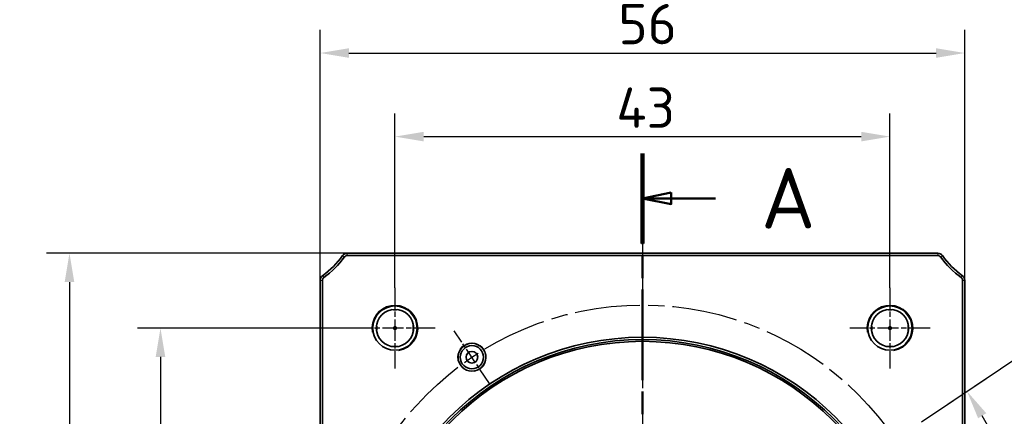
# Model space of a CAD drawing. Header units: millimetres. Extents: x 5 to 415, y 5 to 292.
# Tile 17 of 32: x 282 to 368, y 160 to 194. Entities that reach past the tile are written whole.
import ezdxf

# ---------------------------------------------------------------- set-up
doc = ezdxf.new("R2010")
doc.units = ezdxf.units.MM
doc.linetypes.add('CHAIN', pattern=[0.3543, 0.2362, -0.0295, 0.0591, -0.0295])
doc.linetypes.add('LONG_DASH_DOTTED', pattern=[0.3001, 0.2362, -0.0295, 0.0049, -0.0295])
for name, color, linetype, lineweight in [('Bemaßung (ISO)', 7, 'Continuous', 25), ('Mittellinie (ISO)', 7, 'LONG_DASH_DOTTED', 25), ('Mittelpunktmarkierung (ISO)', 7, 'LONG_DASH_DOTTED', 25), ('Schnittlinie (ISO)', 7, 'CHAIN', 50), ('Sichtbar (ISO)', 7, 'Continuous', 35), ('Sichtbar schmal (ISO)', 7, 'Continuous', 18)]:
    doc.layers.add(name, color=color, linetype=linetype, lineweight=lineweight)
doc.styles.add('Bezeichnungstext (DIN)', font='isocpeur.ttf')
doc.styles.add('Notiztext (ISO)', font='isocpeur.ttf')
doc.dimstyles.new('Standard (ISO)', dxfattribs={"dimtxt": 3.5, "dimasz": 2.5, "dimexe": 2, "dimexo": 0, "dimgap": 0.762, "dimtad": 1, "dimtoh": 1, "dimdec": 8, "dimrnd": 1e-08, "dimdsep": 46, "dimtxsty": 'Notiztext (ISO)', "dimcen": 0.09, "dimdle": 10, "dimclrd": 256, "dimclre": 256, "dimclrt": 256, "dimadec": 6, "dimazin": 2, "dimtfac": 0.514286, "dimtdec": 3, "dimtmove": 0, "dimatfit": 3, "dimfxl": 1, "dimtolj": 1, "dimlwd": -1, "dimlwe": -1, "dimarcsym": 0})

# ---------------------------------------------------------------- blocks, each defined once
blk = doc.blocks.new('*D25')
at = {"layer": 'Bemaßung (ISO)', "transparency": 16777216}
for p, q in [((308.29, 171.731), (308.29, 193.467)), ((364.29, 171.731), (364.29, 193.467)), ((310.79, 191.467), (361.79, 191.467))]:
    blk.add_line(p, q, dxfattribs=at)
for points in [[(310.79, 191.883), (310.79, 191.05), (308.29, 191.467)], [(361.79, 191.883), (361.79, 191.05), (364.29, 191.467)]]:
    blk.add_solid(points, dxfattribs=at)
at = {"layer": 'Defpoints', "color": 0, "transparency": 16777216}
for p in [(364.29, 191.467), (308.29, 171.731), (364.29, 171.731)]:
    blk.add_point(p, dxfattribs=at)
at = {"layer": 'Bemaßung (ISO)', "transparency": 16777216, "insert": (334.19, 195.729), "char_height": 3.5, "attachment_point": 1, "style": 'Notiztext (ISO)'}
blk.add_mtext('\\A1;56', dxfattribs=at)
blk = doc.blocks.new('*D26')
at = {"layer": 'Bemaßung (ISO)', "transparency": 16777216}
for p, q in [((314.79, 171.086), (314.79, 186.21)), ((357.79, 171.086), (357.79, 186.21)), ((317.29, 184.21), (355.29, 184.21))]:
    blk.add_line(p, q, dxfattribs=at)
for points in [[(317.29, 184.627), (317.29, 183.794), (314.79, 184.21)], [(355.29, 184.627), (355.29, 183.794), (357.79, 184.21)]]:
    blk.add_solid(points, dxfattribs=at)
at = {"layer": 'Defpoints', "color": 0, "transparency": 16777216}
for p in [(357.79, 184.21), (314.79, 171.086), (357.79, 171.086)]:
    blk.add_point(p, dxfattribs=at)
at = {"layer": 'Bemaßung (ISO)', "transparency": 16777216, "insert": (334.015, 188.472), "char_height": 3.5, "attachment_point": 1, "style": 'Notiztext (ISO)'}
blk.add_mtext('\\A1;43', dxfattribs=at)
blk = doc.blocks.new('*D27')
at = {"layer": 'Bemaßung (ISO)', "transparency": 16777216}
for p, q in [((311.29, 167.586), (292.418, 167.586)), ((294.418, 165.086), (294.418, 121.086)), ((311.29, 118.586), (292.418, 118.586))]:
    blk.add_line(p, q, dxfattribs=at)
for points in [[(294.001, 165.086), (294.834, 165.086), (294.418, 167.586)], [(294.001, 121.086), (294.834, 121.086), (294.418, 118.586)]]:
    blk.add_solid(points, dxfattribs=at)
at = {"layer": 'Defpoints', "color": 0, "transparency": 16777216}
for p in [(311.29, 167.586), (294.418, 118.586), (311.29, 118.586)]:
    blk.add_point(p, dxfattribs=at)
at = {"layer": 'Bemaßung (ISO)', "transparency": 16777216, "insert": (290.156, 140.811), "char_height": 3.5, "attachment_point": 1, "rotation": 90, "style": 'Notiztext (ISO)'}
blk.add_mtext('\\A1;49', dxfattribs=at)
blk = doc.blocks.new('*D28')
at = {"layer": 'Bemaßung (ISO)', "transparency": 16777216}
for p, q in [((310.645, 174.086), (284.513, 174.086)), ((286.513, 171.586), (286.513, 114.586)), ((310.645, 112.086), (284.513, 112.086))]:
    blk.add_line(p, q, dxfattribs=at)
for points in [[(286.097, 171.586), (286.93, 171.586), (286.513, 174.086)], [(286.097, 114.586), (286.93, 114.586), (286.513, 112.086)]]:
    blk.add_solid(points, dxfattribs=at)
at = {"layer": 'Defpoints', "color": 0, "transparency": 16777216}
for p in [(310.645, 174.086), (286.513, 112.086), (310.645, 112.086)]:
    blk.add_point(p, dxfattribs=at)
at = {"layer": 'Bemaßung (ISO)', "transparency": 16777216, "insert": (282.251, 142.301), "char_height": 3.5, "attachment_point": 1, "rotation": 90, "style": 'Notiztext (ISO)'}
blk.add_mtext('\\A1;62', dxfattribs=at)
blk = doc.blocks.new('*D30')
at = {"layer": 'Bemaßung (ISO)', "transparency": 16777216}
for p, q in [((360.54, 159.442), (366.136, 163.217)), ((336.3, 143.086), (372.29, 143.086))]:
    blk.add_line(p, q, dxfattribs=at)
blk.add_arc((336.29, 143.086), 34, 4.21387, 29.78613, dxfattribs=at)
for points in [[(365.445, 159.755), (366.152, 160.196), (364.477, 162.098)], [(370.615, 145.599), (369.782, 145.569), (370.29, 143.086)]]:
    blk.add_solid(points, dxfattribs=at)
at = {"layer": 'Defpoints', "color": 0, "transparency": 16777216}
for p in [(360.54, 159.442), (369.627, 149.767), (336.29, 143.086), (336.3, 143.086)]:
    blk.add_point(p, dxfattribs=at)
at = {"layer": 'Bemaßung (ISO)', "transparency": 16777216, "insert": (371.207, 153.761), "char_height": 3.5, "attachment_point": 5, "rotation": 287, "style": 'Notiztext (ISO)'}
blk.add_mtext('\\A1;34°', dxfattribs=at)
blk = doc.blocks.new('*D31')
at = {"layer": 'Bemaßung (ISO)', "transparency": 16777216}
for p, q in [((360.54, 159.442), (386.032, 176.637)), ((352.231, 119.452), (369.842, 93.343))]:
    blk.add_line(p, q, dxfattribs=at)
blk.add_arc((336.29, 143.086), 58, 306.46984, 31.53016, dxfattribs=at)
for points in [[(385.377, 173.191), (386.078, 173.642), (384.374, 175.519)], [(371.006, 96.103), (370.525, 96.784), (368.723, 95.001)]]:
    blk.add_solid(points, dxfattribs=at)
at = {"layer": 'Defpoints', "color": 0, "transparency": 16777216}
for p in [(360.54, 159.442), (336.29, 143.086), (352.231, 119.452), (388.42, 117.66)]:
    blk.add_point(p, dxfattribs=at)
at = {"layer": 'Bemaßung (ISO)', "transparency": 16777216, "insert": (396.08, 154.458), "char_height": 3.5, "attachment_point": 5, "rotation": 280.76966, "style": 'Notiztext (ISO)'}
blk.add_mtext('\\A1;\\fISOCPEUR|b0|i0;4x 90° (=360°)', dxfattribs=at)
blk = doc.blocks.new('2DTransSchnitt0')
at = {"layer": 'Schnittlinie (ISO)', "linetype": 'CHAIN', "ltscale": 33.354767}
blk.add_line((336.29, 182.757), (336.29, 104.034), dxfattribs=at)
at = {"layer": 'Schnittlinie (ISO)', "linetype": 'Continuous', "lineweight": 100}
for p, q in [((336.29, 182.757), (336.29, 174.94)), ((336.29, 111.852), (336.29, 104.034))]:
    blk.add_line(p, q, dxfattribs=at)
at = {"layer": 'Schnittlinie (ISO)', "linetype": 'Continuous'}
for p, q in [((338.79, 179.349), (336.29, 178.849)), ((338.79, 178.849), (336.29, 178.849)), ((336.29, 178.849), (338.79, 178.349)), ((338.79, 178.349), (338.79, 179.349)), ((342.637, 178.849), (338.79, 178.849)), ((338.79, 108.443), (336.29, 107.943)), ((338.79, 107.943), (336.29, 107.943)), ((336.29, 107.943), (338.79, 107.443)), ((338.79, 107.443), (338.79, 108.443)), ((342.637, 107.943), (338.79, 107.943))]:
    blk.add_line(p, q, dxfattribs=at)
at = {"layer": 'Schnittlinie (ISO)', "linetype": 'Continuous', "flags": 128}
for points in [[(338.79, 179.349), (336.29, 178.849), (338.79, 178.349), (338.79, 179.349)], [(338.79, 108.443), (336.29, 107.943), (338.79, 107.443), (338.79, 108.443)]]:
    blk.add_lwpolyline(points, dxfattribs=at)
at = {"layer": 'Schnittlinie (ISO)'}
for points in [[(338.79, 179.349), (336.29, 178.849), (338.79, 178.349), (338.79, 179.349)], [(338.79, 108.443), (336.29, 107.943), (338.79, 107.443), (338.79, 108.443)]]:
    blk.add_solid(points, dxfattribs=at)
at = {"layer": 'Schnittlinie (ISO)', "char_height": 5.25, "attachment_point": 7, "style": 'Bezeichnungstext (DIN)'}
for insert in [(346.59, 176.224), (346.59, 105.318)]:
    blk.add_mtext('A', dxfattribs=dict(at, insert=insert))

msp = doc.modelspace()

# ---------------------------------------------------------------- linework, layer by layer
at = {"layer": 'Mittellinie (ISO)', "linetype": 'CHAIN', "ltscale": 23.990969}
msp.add_line((336.29016331, 178.67087852), (336.29016331, 109.58562591), dxfattribs=at)
msp.add_circle((336.29016331, 143.08562591), 26.5, dxfattribs=at)
at = {"layer": 'Mittelpunktmarkierung (ISO)', "linetype": 'CHAIN', "ltscale": 7.778352}
for p, q in [((314.79016331, 171.08562591), (314.79016331, 164.08562591)), ((357.79016331, 171.08562591), (357.79016331, 164.08562591)), ((318.29016331, 167.58562591), (311.29016331, 167.58562591)), ((361.29016331, 167.58562591), (354.29016331, 167.58562591))]:
    msp.add_line(p, q, dxfattribs=at)
at = {"layer": 'Mittelpunktmarkierung (ISO)', "linetype": 'CHAIN', "ltscale": 6.111541}
msp.add_line((323.00933186, 162.77526826), (319.93377089, 167.33497491), dxfattribs=at)
at = {"layer": 'Sichtbar (ISO)'}
for p, q in [((361.93516331, 174.08562591), (310.64516331, 174.08562591)), ((310.64516331, 173.88562591), (361.93516331, 173.88562591)), ((308.29016331, 171.73062591), (308.29016331, 114.44062591)), ((308.49016331, 114.44062591), (308.49016331, 171.73062591)), ((364.09016331, 171.73062591), (364.09016331, 114.44062591)), ((364.29016331, 114.44062591), (364.29016331, 171.73062591)), ((314.70065522, 167.67513401), (314.79016331, 167.58562591)), ((314.79016331, 167.58562591), (314.87967141, 167.67513401)), ((316.39016331, 167.84632729), (316.39016331, 167.32492453)), ((356.19016331, 167.84632729), (356.19016331, 167.32492453)), ((357.79016331, 167.58562591), (357.70065522, 167.67513401)), ((357.87967141, 167.67513401), (357.79016331, 167.58562591)), ((314.79016331, 167.58562591), (314.70065522, 167.49611782)), ((314.87967141, 167.49611782), (314.79016331, 167.58562591)), ((357.70065522, 167.49611782), (357.79016331, 167.58562591)), ((357.79016331, 167.58562591), (357.87967141, 167.49611782)), ((315.0508647, 165.98562591), (314.52946193, 165.98562591)), ((358.0508647, 165.98562591), (357.52946193, 165.98562591))]:
    msp.add_line(p, q, dxfattribs=at)
for centre, radius in [((314.79016331, 167.58562591), 1.9211), ((357.79016331, 167.58562591), 1.9211), ((314.79016331, 167.58562591), 1.6211), ((357.79016331, 167.58562591), 1.6211), ((336.29016331, 143.08562591), 23.7), ((336.29016331, 143.08562591), 23.5), ((336.29016331, 143.08562591), 23.35), ((321.47155137, 165.05512159), 1.20645), ((321.47155137, 165.05512159), 1.00645), ((321.47155137, 165.05512159), 0.50716616)]:
    msp.add_circle(centre, radius, dxfattribs=at)
for centre, radius, start, end in [((303.70769295, 178.66809627), 8.1, 306.2269327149, 323.7730672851), ((303.70769295, 178.66809627), 8.3, 306.2269327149, 323.7730672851), ((310.64516331, 173.58562591), 0.5, 90, 143.7730672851), ((310.64516331, 173.58562591), 0.3, 90, 143.7730672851), ((361.93516331, 173.58562591), 0.5, 36.2269327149, 90), ((361.93516331, 173.58562591), 0.3, 36.2269327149, 90), ((368.87263368, 178.66809627), 8.3, 216.2269327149, 233.7730672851), ((368.87263368, 178.66809627), 8.1, 216.2269327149, 233.7730672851), ((308.79016331, 171.73062591), 0.5, 126.2269327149, 180), ((308.79016331, 171.73062591), 0.3, 126.2269327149, 180), ((363.79016331, 171.73062591), 0.3, 0, 53.7730672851), ((363.79016331, 171.73062591), 0.5, 0, 53.7730672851)]:
    msp.add_arc(centre, radius, start, end, dxfattribs=at)
for points, knots in [([(315.0508647, 169.18562591), (314.96265369, 169.1757628), (314.87369673, 169.17160962), (314.7066299, 169.17160962), (314.61767294, 169.1757628), (314.52946193, 169.18562591)], [0.131587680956, 0.131587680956, 0.131587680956, 0.131587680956, 0.156647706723, 0.156647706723, 0.18170773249, 0.18170773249, 0.18170773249, 0.18170773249]), ([(358.0508647, 169.18562591), (357.96265369, 169.1757628), (357.87369673, 169.17160962), (357.7066299, 169.17160962), (357.61767294, 169.1757628), (357.52946193, 169.18562591)], [0.131587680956, 0.131587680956, 0.131587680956, 0.131587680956, 0.156647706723, 0.156647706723, 0.18170773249, 0.18170773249, 0.18170773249, 0.18170773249]), ([(313.19016331, 167.84632729), (313.20002643, 167.75811629), (313.20417961, 167.66915933), (313.20417961, 167.50209249), (313.20002643, 167.41313554), (313.19016331, 167.32492453)], [0.131587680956, 0.131587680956, 0.131587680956, 0.131587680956, 0.156647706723, 0.156647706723, 0.18170773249, 0.18170773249, 0.18170773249, 0.18170773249]), ([(314.70065522, 167.49611782), (314.69503215, 167.50240368), (314.69008163, 167.50919952), (314.67890928, 167.52794837), (314.67294522, 167.54316665), (314.66894562, 167.56153873), (314.66799424, 167.56768043), (314.66713875, 167.57682329), (314.66691485, 167.58162233), (314.66691485, 167.58962949), (314.66713875, 167.59442854), (314.66799424, 167.6035714), (314.66894562, 167.60971309), (314.67294522, 167.62808518), (314.67890928, 167.64330346), (314.69008163, 167.66205231), (314.69503215, 167.66884815), (314.70065522, 167.67513401)], [-0.028483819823, -0.028483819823, -0.028483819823, -0.028483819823, -0.026020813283, -0.026020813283, -0.021933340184, -0.021933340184, -0.02037951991, -0.02037951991, -0.01917844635, -0.01917844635, -0.01797737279, -0.01797737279, -0.016423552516, -0.016423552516, -0.012336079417, -0.012336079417, -0.009873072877, -0.009873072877, -0.009873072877, -0.009873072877]), ([(314.70065522, 167.67513401), (314.70694108, 167.68075708), (314.71373692, 167.6857076), (314.73248577, 167.69687995), (314.74770405, 167.70284401), (314.76607614, 167.70684361), (314.77221783, 167.70779499), (314.78136069, 167.70865047), (314.78615974, 167.70887438), (314.79416689, 167.70887438), (314.79896594, 167.70865047), (314.8081088, 167.70779499), (314.81425049, 167.70684361), (314.83262258, 167.70284401), (314.84784086, 167.69687995), (314.86658971, 167.6857076), (314.87338555, 167.68075708), (314.87967141, 167.67513401)], [-0.028483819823, -0.028483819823, -0.028483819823, -0.028483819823, -0.026020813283, -0.026020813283, -0.021933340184, -0.021933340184, -0.02037951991, -0.02037951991, -0.01917844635, -0.01917844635, -0.01797737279, -0.01797737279, -0.016423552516, -0.016423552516, -0.012336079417, -0.012336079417, -0.009873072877, -0.009873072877, -0.009873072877, -0.009873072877]), ([(314.87967141, 167.67513401), (314.88529448, 167.66884815), (314.890245, 167.66205231), (314.90141735, 167.64330346), (314.90738141, 167.62808518), (314.91138101, 167.60971309), (314.91233239, 167.6035714), (314.91318787, 167.59442854), (314.91341178, 167.58962949), (314.91341178, 167.58162233), (314.91318787, 167.57682329), (314.91233239, 167.56768043), (314.91138101, 167.56153873), (314.90738141, 167.54316665), (314.90141735, 167.52794837), (314.890245, 167.50919952), (314.88529448, 167.50240368), (314.87967141, 167.49611782)], [0.009873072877, 0.009873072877, 0.009873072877, 0.009873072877, 0.012336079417, 0.012336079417, 0.016423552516, 0.016423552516, 0.01797737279, 0.01797737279, 0.01917844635, 0.01917844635, 0.02037951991, 0.02037951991, 0.021933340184, 0.021933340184, 0.026020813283, 0.026020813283, 0.028483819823, 0.028483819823, 0.028483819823, 0.028483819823]), ([(316.39016331, 167.32492453), (316.3803002, 167.41313554), (316.37614702, 167.50209249), (316.37614702, 167.66915933), (316.3803002, 167.75811629), (316.39016331, 167.84632729)], [1.302752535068, 1.302752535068, 1.302752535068, 1.302752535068, 1.327812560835, 1.327812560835, 1.352872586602, 1.352872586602, 1.352872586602, 1.352872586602]), ([(356.19016331, 167.84632729), (356.20002643, 167.75811629), (356.20417961, 167.66915933), (356.20417961, 167.50209249), (356.20002643, 167.41313554), (356.19016331, 167.32492453)], [0.131587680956, 0.131587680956, 0.131587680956, 0.131587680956, 0.156647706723, 0.156647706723, 0.18170773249, 0.18170773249, 0.18170773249, 0.18170773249]), ([(357.70065522, 167.49611782), (357.69503215, 167.50240368), (357.69008163, 167.50919952), (357.67890928, 167.52794837), (357.67294522, 167.54316665), (357.66894562, 167.56153873), (357.66799424, 167.56768043), (357.66713875, 167.57682329), (357.66691485, 167.58162233), (357.66691485, 167.58962949), (357.66713875, 167.59442854), (357.66799424, 167.6035714), (357.66894562, 167.60971309), (357.67294522, 167.62808518), (357.67890928, 167.64330346), (357.69008163, 167.66205231), (357.69503215, 167.66884815), (357.70065522, 167.67513401)], [0.009873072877, 0.009873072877, 0.009873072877, 0.009873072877, 0.012336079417, 0.012336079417, 0.016423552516, 0.016423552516, 0.01797737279, 0.01797737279, 0.01917844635, 0.01917844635, 0.02037951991, 0.02037951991, 0.021933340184, 0.021933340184, 0.026020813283, 0.026020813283, 0.028483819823, 0.028483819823, 0.028483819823, 0.028483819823]), ([(357.70065522, 167.67513401), (357.70694108, 167.68075708), (357.71373692, 167.6857076), (357.73248577, 167.69687995), (357.74770405, 167.70284401), (357.76607614, 167.70684361), (357.77221783, 167.70779499), (357.78136069, 167.70865047), (357.78615974, 167.70887438), (357.79416689, 167.70887438), (357.79896594, 167.70865047), (357.8081088, 167.70779499), (357.81425049, 167.70684361), (357.83262258, 167.70284401), (357.84784086, 167.69687995), (357.86658971, 167.6857076), (357.87338555, 167.68075708), (357.87967141, 167.67513401)], [-0.028483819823, -0.028483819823, -0.028483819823, -0.028483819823, -0.026020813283, -0.026020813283, -0.021933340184, -0.021933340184, -0.02037951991, -0.02037951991, -0.01917844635, -0.01917844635, -0.01797737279, -0.01797737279, -0.016423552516, -0.016423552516, -0.012336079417, -0.012336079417, -0.009873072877, -0.009873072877, -0.009873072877, -0.009873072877]), ([(357.87967141, 167.67513401), (357.88529448, 167.66884815), (357.890245, 167.66205231), (357.90141735, 167.64330346), (357.90738141, 167.62808518), (357.91138101, 167.60971309), (357.91233239, 167.6035714), (357.91318787, 167.59442854), (357.91341178, 167.58962949), (357.91341178, 167.58162233), (357.91318787, 167.57682329), (357.91233239, 167.56768043), (357.91138101, 167.56153873), (357.90738141, 167.54316665), (357.90141735, 167.52794837), (357.890245, 167.50919952), (357.88529448, 167.50240368), (357.87967141, 167.49611782)], [-0.028483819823, -0.028483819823, -0.028483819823, -0.028483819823, -0.026020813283, -0.026020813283, -0.021933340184, -0.021933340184, -0.02037951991, -0.02037951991, -0.01917844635, -0.01917844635, -0.01797737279, -0.01797737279, -0.016423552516, -0.016423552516, -0.012336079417, -0.012336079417, -0.009873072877, -0.009873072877, -0.009873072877, -0.009873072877]), ([(359.39016331, 167.32492453), (359.3803002, 167.41313554), (359.37614702, 167.50209249), (359.37614702, 167.66915933), (359.3803002, 167.75811629), (359.39016331, 167.84632729)], [1.302752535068, 1.302752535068, 1.302752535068, 1.302752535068, 1.327812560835, 1.327812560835, 1.352872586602, 1.352872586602, 1.352872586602, 1.352872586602]), ([(314.87967141, 167.49611782), (314.87338555, 167.49049475), (314.86658971, 167.48554423), (314.84784086, 167.47437188), (314.83262258, 167.46840782), (314.81425049, 167.46440821), (314.8081088, 167.46345684), (314.79896594, 167.46260135), (314.79416689, 167.46237745), (314.78615974, 167.46237745), (314.78136069, 167.46260135), (314.77221783, 167.46345684), (314.76607614, 167.46440821), (314.74770405, 167.46840782), (314.73248577, 167.47437188), (314.71373692, 167.48554423), (314.70694108, 167.49049475), (314.70065522, 167.49611782)], [0.009873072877, 0.009873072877, 0.009873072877, 0.009873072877, 0.012336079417, 0.012336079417, 0.016423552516, 0.016423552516, 0.01797737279, 0.01797737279, 0.01917844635, 0.01917844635, 0.02037951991, 0.02037951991, 0.021933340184, 0.021933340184, 0.026020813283, 0.026020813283, 0.028483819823, 0.028483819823, 0.028483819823, 0.028483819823]), ([(357.87967141, 167.49611782), (357.87338555, 167.49049475), (357.86658971, 167.48554423), (357.84784086, 167.47437188), (357.83262258, 167.46840782), (357.81425049, 167.46440821), (357.8081088, 167.46345684), (357.79896594, 167.46260135), (357.79416689, 167.46237745), (357.78615974, 167.46237745), (357.78136069, 167.46260135), (357.77221783, 167.46345684), (357.76607614, 167.46440821), (357.74770405, 167.46840782), (357.73248577, 167.47437188), (357.71373692, 167.48554423), (357.70694108, 167.49049475), (357.70065522, 167.49611782)], [0.009873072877, 0.009873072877, 0.009873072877, 0.009873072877, 0.012336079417, 0.012336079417, 0.016423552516, 0.016423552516, 0.01797737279, 0.01797737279, 0.01917844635, 0.01917844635, 0.02037951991, 0.02037951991, 0.021933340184, 0.021933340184, 0.026020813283, 0.026020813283, 0.028483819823, 0.028483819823, 0.028483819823, 0.028483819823]), ([(314.52946193, 165.98562591), (314.61767294, 165.99548903), (314.7066299, 165.99964221), (314.87369673, 165.99964221), (314.96265369, 165.99548903), (315.0508647, 165.98562591)], [1.302752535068, 1.302752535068, 1.302752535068, 1.302752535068, 1.327812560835, 1.327812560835, 1.352872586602, 1.352872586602, 1.352872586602, 1.352872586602]), ([(357.52946193, 165.98562591), (357.61767294, 165.99548903), (357.7066299, 165.99964221), (357.87369673, 165.99964221), (357.96265369, 165.99548903), (358.0508647, 165.98562591)], [1.302752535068, 1.302752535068, 1.302752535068, 1.302752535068, 1.327812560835, 1.327812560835, 1.352872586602, 1.352872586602, 1.352872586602, 1.352872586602])]:
    msp.add_open_spline(points, degree=3, knots=knots, dxfattribs=at)
for points in [[(316.39016331, 167.84632729), (316.40089545, 167.66939567), (316.40033668, 167.49265084), (316.39016331, 167.32492453)], [(356.19016331, 167.32492453), (356.179991, 167.49262685), (356.17943014, 167.66937214), (356.19016331, 167.84632729)], [(315.0508647, 165.98562591), (314.87393308, 165.97489378), (314.69718824, 165.97545254), (314.52946193, 165.98562591)], [(358.0508647, 165.98562591), (357.87393308, 165.97489378), (357.69718824, 165.97545254), (357.52946193, 165.98562591)]]:
    msp.add_open_spline(points, degree=3, dxfattribs=at)
at = {"layer": 'Sichtbar schmal (ISO)'}
for p, q in [((310.24182201, 173.88111838), (310.40315853, 173.76292139)), ((310.64516331, 174.08562591), (310.64516331, 173.88562591)), ((361.93516331, 174.08562591), (361.93516331, 173.88562591)), ((362.33850461, 173.88111838), (362.17716809, 173.76292139)), ((308.49467085, 172.13396721), (308.61286784, 171.97263069)), ((364.08565578, 172.13396721), (363.96745879, 171.97263069)), ((308.29016331, 171.73062591), (308.49016331, 171.73062591)), ((364.29016331, 171.73062591), (364.09016331, 171.73062591))]:
    msp.add_line(p, q, dxfattribs=at)
for centre, radius, start in [((314.79016331, 167.58562591), 2, 280), ((357.79016331, 167.58562591), 2, 280.0000000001), ((321.47155137, 165.05512159), 1.25, 280)]:
    msp.add_arc(centre, radius, start, 190, dxfattribs=at)

# ---------------------------------------------------------------- block references
at = {"layer": 'Schnittlinie (ISO)'}
msp.add_blockref('2DTransSchnitt0', (0, 0), dxfattribs=at)

# ---------------------------------------------------------------- dimensions: what is measured, and where the dimension line sits
at = {"layer": 'Bemaßung (ISO)'}
for base, p1, p2, angle, picture, middle in [((364.2901633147, 191.4667269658), (308.2901633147, 171.7306259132), (364.2901633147, 171.7306259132), 180, '*D25', (336.2901633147, 191.4667269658)), ((357.7901633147, 184.2101708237), (314.7901633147, 171.0856259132), (357.7901633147, 171.0856259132), 180, '*D26', (336.2901633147, 184.2101708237)), ((286.5132826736, 112.0856259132), (310.6451633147, 174.0856259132), (310.6451633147, 112.0856259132), 90, '*D28', (286.5132826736, 144.4007555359)), ((294.4175851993, 118.5856259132), (311.2901633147, 167.5856259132), (311.2901633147, 118.5856259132), 90, '*D27', (294.4175851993, 143.0856259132))]:
    dim = msp.add_linear_dim(base=base, p1=p1, p2=p2, angle=angle, dimstyle='Standard (ISO)', override={"dimgap": 0.762, "dimtoh": 0, "dimdec": 8, "dimtol": 0, "dimlim": 0, "dimtp": 0, "dimtm": 0, "dimtdec": 3, "dimtofl": 0, "dimatfit": 1}, dxfattribs=at)
    dim.commit()
    dim.dimension.update_dxf_attribs({"geometry": picture, "text_midpoint": middle, "dimtype": 160})
dim = msp.add_angular_dim_3p(base=(388.420218, 117.6600993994), center=(336.2901633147, 143.0856259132), p1=(352.2311683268, 119.4521140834), p2=(360.5395123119, 159.4420183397), text='\\fISOCPEUR|b0|i0;4x <> (=360°)', dimstyle='Standard (ISO)', override={"dimgap": 0.762, "dimtoh": 0, "dimadec": 8, "dimtol": 0, "dimlim": 0, "dimtp": 0, "dimtm": 0, "dimtdec": 3}, dxfattribs=at)
dim.commit()
dim.dimension.update_dxf_attribs({"geometry": '*D31', "text_midpoint": (393.2685702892, 153.9235749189), "dimtype": 165})
dim = msp.add_angular_dim_3p(base=(369.6271801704, 149.7671906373), center=(336.2901633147, 143.0856259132), p1=(336.3001633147, 143.0856259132), p2=(360.5395123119, 159.4420183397), dimstyle='Standard (ISO)', override={"dimgap": 0.762, "dimtoh": 0, "dimadec": 8, "dimtol": 0, "dimlim": 0, "dimtp": 0, "dimtm": 0, "dimtdec": 3}, dxfattribs=at)
dim.commit()
dim.dimension.update_dxf_attribs({"geometry": '*D30', "text_midpoint": (368.8045250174, 153.0262638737), "dimtype": 165})

doc.saveas('drawing.dxf')
